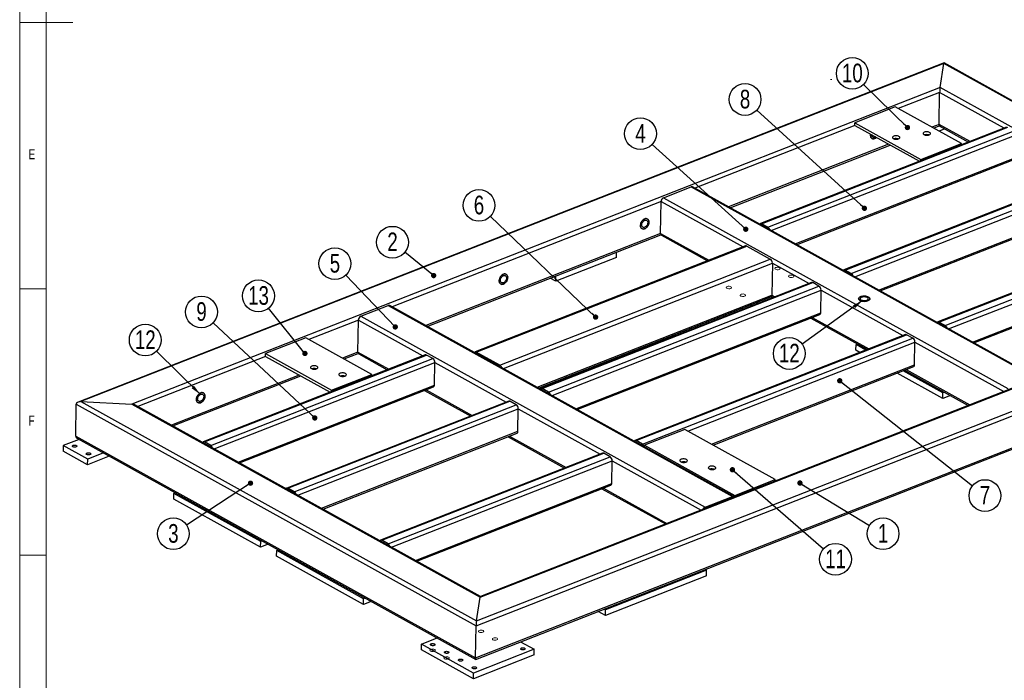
# Model space of a CAD drawing. Header units: millimetres. Extents: x 5 to 3649, y 4 to 418.
# Tile 2 of 105: x 5 to 190, y 87 to 211. Entities that reach past the tile are written whole.
import ezdxf

# ---------------------------------------------------------------- set-up
doc = ezdxf.new("R2010")
doc.units = ezdxf.units.MM
doc.layers.add('NOTES', color=6, linetype='Continuous')
doc.layers.add('TRAIT-FINS', color=9, linetype='Continuous')
doc.layers.add('TRAIT-FORT', color=4, linetype='Continuous', lineweight=25)
doc.styles.add('SLDTEXTSTYLE0', font='TXT', dxfattribs={"width": 0.75})
doc.dimstyles.new('SLDDIMSTYLE6', dxfattribs={"dimtxt": 0.18, "dimasz": 1, "dimexe": 0, "dimexo": 0.0625, "dimgap": 0, "dimtad": 0, "dimtih": 1, "dimtoh": 1, "dimdec": 0, "dimrnd": 1e-09, "dimzin": 0, "dimdsep": 46, "dimtxsty": 'Standard', "dimblk1": 'DOT', "dimblk2": 'DOT', "dimsah": 1, "dimcen": 0.09, "dimadec": 0, "dimazin": 0, "dimtfac": 1, "dimtdec": 0, "dimtofl": 0, "dimtmove": 0, "dimatfit": 3, "dimldrblk": 'DOT', "dimfxl": 1, "dimfrac": 2, "dimtolj": 1, "dimtzin": 0, "dimarcsym": 0})
doc.dimstyles.new('SLDDIMSTYLE7', dxfattribs={"dimtxt": 0.18, "dimasz": 2, "dimexe": 0, "dimexo": 0.0625, "dimgap": 0, "dimtad": 0, "dimtih": 1, "dimtoh": 1, "dimdec": 0, "dimrnd": 1e-09, "dimzin": 0, "dimdsep": 46, "dimtxsty": 'Standard', "dimsah": 1, "dimcen": 0.09, "dimadec": 0, "dimazin": 0, "dimtfac": 2, "dimtdec": 0, "dimtofl": 0, "dimtmove": 0, "dimatfit": 3, "dimfxl": 1, "dimfrac": 2, "dimtolj": 1, "dimtzin": 0, "dimarcsym": 0})

# ---------------------------------------------------------------- blocks, each defined once
blk = doc.blocks.new('SW_NOTE_7')
at = {"layer": 'NOTES', "color": 0}
blk.add_circle((-2.32, 1.88), 2.98, dxfattribs=at)
at = {"layer": 'NOTES', "color": 0, "insert": (-2.31, 3.7), "char_height": 3.5, "attachment_point": 2, "style": 'SLDTEXTSTYLE0'}
blk.add_mtext('2', dxfattribs=at)
blk = doc.blocks.new('_Dot')
at = {"color": 0, "linetype": 'ByBlock', "lineweight": -2}
blk.add_line((-0.5, 0), (-1, 0), dxfattribs=at)
at = {"color": 0, "linetype": 'ByBlock', "const_width": 0.5}
blk.add_lwpolyline([(-0.25, 0, 1), (0.25, 0, 1)], format="xyb", close=True, dxfattribs=at)
blk = doc.blocks.new('SW_NOTE_8')
at = {"layer": 'NOTES', "color": 0}
blk.add_circle((2.55, -1.55), 2.98, dxfattribs=at)
at = {"layer": 'NOTES', "color": 0, "insert": (2.55, 0.26), "char_height": 3.5, "attachment_point": 2, "style": 'SLDTEXTSTYLE0'}
blk.add_mtext('1', dxfattribs=at)
blk = doc.blocks.new('SW_NOTE_10')
at = {"layer": 'NOTES', "color": 0}
blk.add_circle((-2.49, -1.63), 2.98, dxfattribs=at)
at = {"layer": 'NOTES', "color": 0, "insert": (-2.49, 0.18), "char_height": 3.5, "attachment_point": 2, "style": 'SLDTEXTSTYLE0'}
blk.add_mtext('3', dxfattribs=at)
blk = doc.blocks.new('SW_NOTE_11')
at = {"layer": 'NOTES', "color": 0}
blk.add_circle((-2.06, 2.16), 2.98, dxfattribs=at)
at = {"layer": 'NOTES', "color": 0, "insert": (-2.05, 3.98), "char_height": 3.5, "attachment_point": 2, "style": 'SLDTEXTSTYLE0'}
blk.add_mtext('5', dxfattribs=at)
blk = doc.blocks.new('SW_NOTE_12')
at = {"layer": 'NOTES', "color": 0}
blk.add_circle((-2.18, 2.04), 2.98, dxfattribs=at)
at = {"layer": 'NOTES', "color": 0, "insert": (-2.17, 3.86), "char_height": 3.5, "attachment_point": 2, "style": 'SLDTEXTSTYLE0'}
blk.add_mtext('9', dxfattribs=at)
blk = doc.blocks.new('SW_NOTE_13')
at = {"layer": 'NOTES', "color": 0}
blk.add_circle((-2.15, 2.06), 2.98, dxfattribs=at)
at = {"layer": 'NOTES', "color": 0, "insert": (-2.15, 3.88), "char_height": 3.5, "attachment_point": 2, "style": 'SLDTEXTSTYLE0'}
blk.add_mtext('6', dxfattribs=at)
blk = doc.blocks.new('SW_NOTE_14')
at = {"layer": 'NOTES', "color": 0}
blk.add_circle((2.34, -1.85), 2.98, dxfattribs=at)
at = {"layer": 'NOTES', "color": 0, "insert": (2.34, -0.03), "char_height": 3.5, "attachment_point": 2, "style": 'SLDTEXTSTYLE0'}
blk.add_mtext('7', dxfattribs=at)
blk = doc.blocks.new('SW_NOTE_15')
at = {"layer": 'NOTES', "color": 0}
blk.add_circle((-2.2, 2.01), 2.98, dxfattribs=at)
at = {"layer": 'NOTES', "color": 0, "insert": (-2.2, 3.83), "char_height": 3.5, "attachment_point": 2, "style": 'SLDTEXTSTYLE0'}
blk.add_mtext('8', dxfattribs=at)
blk = doc.blocks.new('SW_NOTE_16')
at = {"layer": 'NOTES', "color": 0}
blk.add_circle((-2.12, 2.09), 2.98, dxfattribs=at)
at = {"layer": 'NOTES', "color": 0, "insert": (-2.11, 3.91), "char_height": 3.5, "attachment_point": 2, "style": 'SLDTEXTSTYLE0'}
blk.add_mtext('12', dxfattribs=at)
blk = doc.blocks.new('SW_NOTE_17')
at = {"layer": 'NOTES', "color": 0}
blk.add_circle((-2.42, -1.75), 2.98, dxfattribs=at)
at = {"layer": 'NOTES', "color": 0, "insert": (-2.41, 0.07), "char_height": 3.5, "attachment_point": 2, "style": 'SLDTEXTSTYLE0'}
blk.add_mtext('12', dxfattribs=at)
blk = doc.blocks.new('SW_NOTE_18')
at = {"layer": 'NOTES', "color": 0}
blk.add_circle((-1.87, 2.32), 2.98, dxfattribs=at)
at = {"layer": 'NOTES', "color": 0, "insert": (-1.86, 4.14), "char_height": 3.5, "attachment_point": 2, "style": 'SLDTEXTSTYLE0'}
blk.add_mtext('13', dxfattribs=at)
blk = doc.blocks.new('SW_NOTE_19')
at = {"layer": 'NOTES', "color": 0}
blk.add_circle((-2.13, 2.09), 2.98, dxfattribs=at)
at = {"layer": 'NOTES', "color": 0, "insert": (-2.12, 3.91), "char_height": 3.5, "attachment_point": 2, "style": 'SLDTEXTSTYLE0'}
blk.add_mtext('10', dxfattribs=at)
blk = doc.blocks.new('SW_NOTE_20')
at = {"layer": 'NOTES', "color": 0}
blk.add_circle((2.25, -1.96), 2.98, dxfattribs=at)
at = {"layer": 'NOTES', "color": 0, "insert": (2.26, -0.14), "char_height": 3.5, "attachment_point": 2, "style": 'SLDTEXTSTYLE0'}
blk.add_mtext('11', dxfattribs=at)
blk = doc.blocks.new('SW_NOTE_21')
at = {"layer": 'NOTES', "color": 0}
blk.add_circle((-2.21, 2), 2.98, dxfattribs=at)
at = {"layer": 'NOTES', "color": 0, "insert": (-2.2, 3.82), "char_height": 3.5, "attachment_point": 2, "style": 'SLDTEXTSTYLE0'}
blk.add_mtext('4', dxfattribs=at)

msp = doc.modelspace()

# ---------------------------------------------------------------- linework, layer by layer
at = {"lineweight": 18}
for p, q in [((5, 415), (5, 5)), ((10, 410), (10, 10)), ((5, 210), (15, 210)), ((10, 160), (5, 160)), ((5, 110), (10, 110))]:
    msp.add_line(p, q, dxfattribs=at)
at = {"layer": 'TRAIT-FINS', "lineweight": 18}
msp.add_line((157.420579, 199.27248), (157.197828, 199.27248), dxfattribs=at)
at = {"layer": 'TRAIT-FINS', "lineweight": 18, "flags": 128}
for points in [[(147.532246, 163.613534), (147.652374, 163.684099), (147.70454, 163.771457), (147.680801, 163.862309), (147.584773, 163.942825), (147.431074, 164.000745), (147.243103, 164.027253), (147.049478, 164.018312), (146.879676, 163.975285), (146.759548, 163.90472), (146.707383, 163.817362), (146.731121, 163.726509), (146.82715, 163.645994), (146.980849, 163.588074), (147.168819, 163.561566), (147.362444, 163.570506), (147.532246, 163.613534)], [(150.142526, 162.166533), (150.262654, 162.237097), (150.314819, 162.324456), (150.291081, 162.415308), (150.195052, 162.495823), (150.041353, 162.553744), (149.853383, 162.580252), (149.659758, 162.571311), (149.489956, 162.528283), (149.369828, 162.457719), (149.317662, 162.370361), (149.341401, 162.279508), (149.437429, 162.198993), (149.591129, 162.141072), (149.779099, 162.114564), (149.972724, 162.123505), (150.142526, 162.166533)], [(138.440772, 160.051564), (138.5609, 160.122129), (138.613065, 160.209487), (138.589327, 160.300339), (138.493298, 160.380855), (138.339599, 160.438775), (138.151629, 160.465283), (137.958004, 160.456342), (137.788202, 160.413315), (137.668074, 160.34275), (137.615908, 160.255392), (137.639647, 160.164539), (137.735675, 160.084024), (137.889374, 160.026103), (138.077345, 159.999596), (138.27097, 160.008536), (138.440772, 160.051564)], [(141.051051, 158.604563), (141.171179, 158.675127), (141.223345, 158.762485), (141.199606, 158.853338), (141.103578, 158.933853), (140.949879, 158.991774), (140.761908, 159.018282), (140.568283, 159.009341), (140.398481, 158.966313), (140.278354, 158.895749), (140.226188, 158.80839), (140.249926, 158.717538), (140.345955, 158.637023), (140.499654, 158.579102), (140.687625, 158.552594), (140.88125, 158.561535), (141.051051, 158.604563)], [(91.923033, 95.519601), (92.043161, 95.590166), (92.095327, 95.677524), (92.071588, 95.768377), (91.97556, 95.848892), (91.82186, 95.906813), (91.63389, 95.93332), (91.440265, 95.92438), (91.270463, 95.881352), (91.150335, 95.810787), (91.09817, 95.723429), (91.121908, 95.632577), (91.217937, 95.552061), (91.371636, 95.494141), (91.559606, 95.467633), (91.753231, 95.476574), (91.923033, 95.519601)], [(94.533313, 94.0726), (94.653441, 94.143165), (94.705606, 94.230523), (94.681868, 94.321375), (94.585839, 94.401891), (94.43214, 94.459811), (94.24417, 94.486319), (94.050545, 94.477378), (93.880743, 94.43435), (93.760615, 94.363786), (93.708449, 94.276428), (93.732188, 94.185575), (93.828216, 94.10506), (93.981915, 94.047139), (94.169886, 94.020632), (94.363511, 94.029572), (94.533313, 94.0726)], [(82.831559, 91.957631), (82.951686, 92.028196), (83.003852, 92.115554), (82.980114, 92.206407), (82.884085, 92.286922), (82.730386, 92.344842), (82.542415, 92.37135), (82.34879, 92.36241), (82.178989, 92.319382), (82.058861, 92.248817), (82.006695, 92.161459), (82.030434, 92.070607), (82.126462, 91.990091), (82.280161, 91.932171), (82.468132, 91.905663), (82.661757, 91.914604), (82.831559, 91.957631)], [(85.441838, 90.51063), (85.561966, 90.581194), (85.614132, 90.668553), (85.590393, 90.759405), (85.494365, 90.839921), (85.340666, 90.897841), (85.152695, 90.924349), (84.95907, 90.915408), (84.789268, 90.87238), (84.66914, 90.801816), (84.616975, 90.714458), (84.640713, 90.623605), (84.736742, 90.54309), (84.890441, 90.485169), (85.078411, 90.458662), (85.272036, 90.467602), (85.441838, 90.51063)]]:
    msp.add_lwpolyline(points, dxfattribs=at)
at = {"layer": 'TRAIT-FORT', "lineweight": 25}
for p, q in [((178.477821, 202.400794), (15.975404, 138.733591)), ((178.442966, 202.270011), (16.463195, 138.807577)), ((177.728606, 197.791659), (178.442966, 202.270011)), ((252.705422, 161.102821), (178.442966, 202.270011)), ((253.234202, 160.961253), (178.480805, 202.400595)), ((177.728606, 197.791659), (26.052506, 138.366124)), ((243.116111, 161.544273), (177.728606, 197.791659)), ((177.657982, 196.866255), (169.889019, 193.822435)), ((177.571947, 190.856701), (177.657982, 196.866255)), ((189.767091, 190.153604), (177.657982, 196.866255)), ((169.331722, 194.131371), (161.755493, 191.163062)), ((181.73038, 187.258209), (169.331722, 194.131371)), ((161.747902, 190.632808), (131.71349, 178.865555)), ((161.747902, 190.632808), (161.755493, 191.163062)), ((161.747902, 190.632808), (173.857011, 183.920156)), ((161.755493, 191.163062), (174.154151, 184.2899)), ((177.571947, 190.856701), (176.205049, 190.321161)), ((176.494598, 190.16065), (177.590993, 190.59021)), ((183.365026, 187.645324), (177.571947, 190.856701)), ((177.589548, 190.591011), (183.094523, 187.539343)), ((190.229306, 190.334696), (144.01431, 172.228015)), ((144.240778, 172.199617), (190.455773, 190.306298)), ((145.415404, 171.548466), (191.630399, 189.655147)), ((146.069857, 170.907142), (192.01435, 188.907842)), ((178.647049, 190.004788), (177.550654, 189.575228)), ((168.063932, 187.131534), (138.02952, 175.364281)), ((138.319068, 175.20377), (168.353481, 186.971023)), ((174.154151, 184.2899), (181.73038, 187.258209)), ((181.726732, 187.003453), (181.73038, 187.258209)), ((150.528231, 168.435654), (191.953619, 184.665804)), ((150.81778, 168.275144), (191.780953, 184.324201)), ((174.150504, 184.035145), (174.154151, 184.2899)), ((205.890984, 181.652688), (159.675988, 163.546006)), ((159.902456, 163.517608), (206.117451, 181.624289)), ((161.077082, 162.866457), (207.292077, 180.973139)), ((161.731535, 162.225133), (207.676028, 180.225834)), ((125.844169, 177.093281), (130.996005, 179.11173)), ((130.996005, 179.11173), (195.600426, 143.298445)), ((195.883736, 143.292954), (131.279314, 179.106239)), ((125.382004, 176.384927), (74.891774, 156.603242)), ((125.295968, 170.375373), (125.382004, 176.384927)), ((125.382004, 176.384927), (140.754133, 167.863429)), ((125.844169, 177.093281), (190.448591, 141.279995)), ((166.189909, 159.753646), (207.615297, 175.983796)), ((166.479458, 159.593135), (207.442631, 175.642193)), ((145.411608, 171.283339), (144.236982, 171.934489)), ((145.415404, 171.548466), (144.240778, 172.199617)), ((144.307918, 171.883868), (144.31986, 171.888546)), ((223.510372, 171.885428), (177.295376, 153.778747)), ((125.295968, 170.375373), (81.207804, 153.101968)), ((81.497353, 152.941457), (125.358195, 170.125799)), ((125.295968, 170.375373), (134.352068, 165.355149)), ((125.459641, 170.028708), (134.081565, 165.249168)), ((177.521844, 153.750348), (223.736839, 171.85703)), ((178.696469, 153.099198), (224.911465, 171.205879)), ((179.350923, 152.457874), (225.295415, 170.458574)), ((141.216348, 168.044522), (90.455615, 148.156855)), ((90.682083, 148.128457), (141.442815, 168.016123)), ((116.991869, 165.84876), (117.006254, 166.853573)), ((141.442815, 168.016123), (145.880291, 165.556221)), ((95.119558, 145.668555), (145.880291, 165.556221)), ((95.774011, 145.02723), (146.264241, 164.808916)), ((116.991869, 165.84876), (105.627526, 161.396298)), ((146.264241, 164.808916), (146.178206, 158.799362)), ((146.264241, 164.808916), (153.152791, 160.990267)), ((183.809297, 149.986386), (225.234684, 166.216536)), ((184.098846, 149.825876), (225.062019, 165.874933)), ((161.073286, 162.60133), (159.89866, 163.252481)), ((161.077082, 162.866457), (159.902456, 163.517608)), ((159.969596, 163.201859), (159.981538, 163.206538)), ((90.725651, 97.640387), (252.705422, 161.102821)), ((91.440011, 102.118739), (243.116111, 161.544273)), ((242.628321, 161.470287), (91.474867, 102.249521)), ((153.615005, 161.17136), (102.854273, 141.283693)), ((103.08074, 141.255295), (153.841473, 161.142961)), ((105.627526, 161.396298), (104.57147, 161.98172)), ((105.627526, 161.396298), (105.641911, 162.40111)), ((155.016099, 160.491811), (153.841473, 161.142961)), ((90.655028, 96.714983), (253.543947, 160.533614)), ((104.255366, 140.604144), (155.016099, 160.491811)), ((104.909819, 139.96282), (155.400049, 159.744506)), ((155.339318, 155.502467), (155.400049, 159.744506)), ((155.400049, 159.744506), (170.772178, 151.223008)), ((102.090041, 141.525957), (146.178206, 158.799362)), ((102.37959, 141.365446), (146.00554, 158.457759)), ((143.534157, 157.22176), (143.251186, 157.378624)), ((146.12676, 158.571947), (146.480222, 158.376006)), ((146.178206, 158.799362), (146.750725, 158.481987)), ((69.022453, 154.830967), (74.174289, 156.849417)), ((74.174289, 156.849417), (138.778711, 121.036132)), ((139.06202, 121.030641), (74.457599, 156.843926)), ((109.368193, 137.491333), (155.339318, 155.502467)), ((142.404381, 156.779123), (142.12141, 156.935987)), ((68.560288, 154.122614), (59.276079, 150.485132)), ((68.474253, 148.11306), (68.560288, 154.122614)), ((68.560288, 154.122614), (80.669397, 147.409963)), ((69.022453, 154.830967), (133.626875, 119.017682)), ((90.568993, 90.705429), (253.457911, 154.52406)), ((90.589577, 90.43954), (253.091994, 154.106743)), ((109.657742, 137.330822), (155.166652, 155.160865)), ((153.475404, 154.498246), (164.09961, 148.608747)), ((153.745907, 154.604227), (164.370113, 148.714728)), ((178.692674, 152.83407), (177.518048, 153.485221)), ((178.696469, 153.099198), (177.521844, 153.750348)), ((177.588984, 153.4346), (177.600925, 153.439278)), ((58.718782, 150.794068), (51.142553, 147.82576)), ((71.11744, 143.920906), (58.718782, 150.794068)), ((127.836141, 151.085801), (108.895569, 143.66503)), ((171.234393, 151.4041), (120.47366, 131.516434)), ((120.700128, 131.488035), (171.460861, 151.375702)), ((121.874754, 130.836885), (172.635486, 150.724551)), ((127.568393, 151.234226), (127.836141, 151.085801)), ((127.835933, 151.071317), (127.836141, 151.085801)), ((130.399821, 133.279207), (173.019437, 149.977246)), ((172.635486, 150.724551), (171.460861, 151.375702)), ((172.958706, 145.735208), (173.019437, 149.977246)), ((173.019437, 149.977246), (189.696877, 140.732153)), ((68.474253, 148.11306), (65.592109, 146.983858)), ((65.881658, 146.823348), (68.536479, 147.863486)), ((68.474253, 148.11306), (74.267331, 144.901683)), ((95.115762, 145.403427), (90.678287, 147.86333)), ((95.119558, 145.668555), (90.682083, 148.128457)), ((161.947624, 148.454239), (161.962806, 149.514748)), ((162.675449, 148.050771), (161.947624, 148.454239)), ((161.962806, 149.514748), (162.257192, 149.630086)), ((163.805225, 148.493409), (161.962806, 149.514748)), ((51.134962, 147.295505), (27.161533, 137.902899)), ((81.131612, 147.591055), (39.462354, 131.265359)), ((39.688821, 131.236961), (81.358079, 147.562657)), ((40.863447, 130.58581), (82.532705, 146.911506)), ((41.5179, 129.944486), (82.916656, 146.164201)), ((51.134962, 147.295505), (51.142553, 147.82576)), ((51.134962, 147.295505), (63.244071, 140.582854)), ((51.142553, 147.82576), (63.541211, 140.952598)), ((68.637925, 147.766395), (73.996829, 144.795702)), ((82.532705, 146.911506), (81.358079, 147.562657)), ((82.855925, 141.922163), (82.916656, 146.164201)), ((82.916656, 146.164201), (96.331075, 138.727954)), ((90.749223, 147.812708), (90.761164, 147.817387)), ((60.516422, 144.995243), (60.25859, 144.894226)), ((134.858195, 130.80772), (172.958706, 145.735208)), ((135.147744, 130.647209), (172.78604, 145.393605)), ((178.261872, 139.41048), (169.67063, 144.173011)), ((178.277054, 140.47099), (170.800406, 144.615649)), ((171.094792, 144.730987), (183.024309, 138.117892)), ((171.365295, 144.836968), (183.294811, 138.223873)), ((57.450992, 143.794231), (33.477563, 134.401625)), ((33.767112, 134.241114), (57.740541, 143.63372)), ((63.541211, 140.952598), (71.11744, 143.920906)), ((71.113793, 143.66615), (71.11744, 143.920906)), ((107.781015, 143.213953), (107.498045, 143.370817)), ((108.895569, 143.66503), (108.627821, 143.813455)), ((108.895362, 143.650546), (108.895569, 143.66503)), ((45.976274, 127.472998), (82.855925, 141.922163)), ((46.265823, 127.312488), (82.683259, 141.58056)), ((63.537564, 140.697842), (63.541211, 140.952598)), ((80.99201, 140.917942), (89.658507, 136.113693)), ((81.262513, 141.023923), (89.929009, 136.219674)), ((104.25157, 140.339017), (103.076944, 140.990168)), ((104.255366, 140.604144), (103.08074, 141.255295)), ((103.14788, 140.939546), (103.159822, 140.944225)), ((178.261872, 139.41048), (178.277054, 140.47099)), ((178.57144, 140.586327), (178.277054, 140.47099)), ((16.463195, 138.807577), (90.725651, 97.640387)), ((16.463195, 138.807577), (26.052506, 138.366124)), ((96.79329, 138.909047), (55.124032, 122.58335)), ((55.350499, 122.554952), (97.019757, 138.880648)), ((98.194383, 138.229498), (97.019757, 138.880648)), ((179.686033, 139.968456), (178.261872, 139.41048)), ((15.523452, 132.30672), (15.609488, 138.316274)), ((15.609488, 138.316274), (90.655028, 96.714983)), ((26.052506, 138.366124), (91.440011, 102.118739)), ((91.476406, 102.250124), (26.581286, 138.224557)), ((56.525125, 121.903801), (98.194383, 138.229498)), ((57.179578, 121.262477), (98.578334, 137.482193)), ((98.517603, 133.240154), (98.578334, 137.482193)), ((98.578334, 137.482193), (113.950463, 128.960695)), ((61.637952, 118.79099), (98.517603, 133.240154)), ((129.842524, 133.588143), (122.266296, 130.619835)), ((146.809513, 124.182539), (129.842524, 133.588143)), ((16.136531, 131.710928), (13.190466, 130.556682)), ((15.523452, 132.30672), (90.568993, 90.705429)), ((15.833196, 131.879081), (90.586594, 90.439739)), ((40.863447, 130.58581), (39.688821, 131.236961)), ((61.927501, 118.630479), (98.344937, 132.898552)), ((96.653688, 132.235933), (107.277894, 126.346434)), ((96.924191, 132.341914), (107.548397, 126.452415)), ((121.870958, 130.571757), (120.696332, 131.222908)), ((121.874754, 130.836885), (120.700128, 131.488035)), ((13.190466, 130.556682), (13.175283, 129.496172)), ((17.743272, 126.96392), (13.175283, 129.496172)), ((17.758455, 128.02443), (13.190466, 130.556682)), ((40.859651, 130.320682), (39.685025, 130.971833)), ((39.755961, 130.921212), (39.767903, 130.92589)), ((120.767268, 131.172287), (120.77921, 131.176965)), ((122.26234, 130.343498), (122.266296, 130.619835)), ((122.266296, 130.619835), (139.233284, 121.214231)), ((21.819114, 128.560804), (17.743272, 126.96392)), ((17.743272, 126.96392), (17.758455, 128.02443)), ((20.704521, 129.178675), (17.758455, 128.02443)), ((114.412677, 129.141787), (72.743419, 112.816091)), ((72.969887, 112.787692), (114.639145, 129.113389)), ((74.144513, 112.136542), (115.813771, 128.462238)), ((74.798966, 111.495218), (116.197721, 127.714933)), ((115.813771, 128.462238), (114.639145, 129.113389)), ((116.13699, 123.472895), (116.197721, 127.714933)), ((116.197721, 127.714933), (132.875161, 118.46984)), ((139.233284, 121.214231), (146.809513, 124.182539)), ((146.805866, 123.927783), (146.809513, 124.182539)), ((56.521329, 121.638674), (55.346703, 122.289825)), ((56.525125, 121.903801), (55.350499, 122.554952)), ((55.417639, 122.239203), (55.429581, 122.243882)), ((79.25734, 109.02373), (116.13699, 123.472895)), ((79.546889, 108.86322), (115.964324, 123.131292)), ((114.273076, 122.468674), (126.202593, 115.855579)), ((114.543579, 122.574655), (126.473096, 115.961559)), ((33.90315, 120.514596), (33.918332, 121.575105)), ((50.217398, 111.470837), (33.90315, 120.514596)), ((33.918332, 121.575105), (34.212718, 121.690443)), ((50.23258, 112.531346), (33.918332, 121.575105)), ((133.626875, 119.017682), (138.778711, 121.036132)), ((139.229637, 120.959475), (139.233284, 121.214231)), ((74.144513, 112.136542), (72.969887, 112.787692)), ((50.217398, 111.470837), (50.23258, 112.531346)), ((51.641559, 112.028812), (50.217398, 111.470837)), ((50.526966, 112.646684), (50.23258, 112.531346)), ((53.234402, 110.867295), (53.528787, 110.982633)), ((74.140717, 111.871414), (72.966091, 112.522565)), ((73.037027, 112.471944), (73.048968, 112.476622)), ((53.219219, 109.806785), (53.234402, 110.867295)), ((69.533467, 100.763026), (53.219219, 109.806785)), ((69.54865, 101.823536), (53.234402, 110.867295)), ((133.629682, 107.302324), (133.89743, 107.153898)), ((133.882247, 106.093389), (114.941675, 98.672618)), ((133.89743, 107.153898), (114.956858, 99.733127)), ((133.882247, 106.093389), (133.89743, 107.153898)), ((69.533467, 100.763026), (69.54865, 101.823536)), ((69.843035, 101.938874), (69.54865, 101.823536)), ((90.725651, 97.640387), (91.440011, 102.118739)), ((70.957629, 101.321002), (69.533467, 100.763026)), ((114.956858, 99.733127), (114.68911, 99.881553)), ((114.941675, 98.672618), (113.559334, 99.438915)), ((114.941675, 98.672618), (114.956858, 99.733127)), ((90.568993, 90.705429), (90.655028, 96.714983)), ((80.405167, 93.296395), (83.351233, 94.450641)), ((80.389984, 92.235886), (80.405167, 93.296395)), ((90.193716, 87.87014), (80.405167, 93.296395)), ((99.006316, 93.737154), (101.558059, 92.322603)), ((90.178533, 86.809631), (80.389984, 92.235886)), ((101.542876, 91.262093), (90.178533, 86.809631)), ((101.558059, 92.322603), (90.193716, 87.87014)), ((101.542876, 91.262093), (101.558059, 92.322603)), ((90.178533, 86.809631), (90.193716, 87.87014))]:
    msp.add_line(p, q, dxfattribs=at)
at = {"layer": 'TRAIT-FORT', "lineweight": 25, "flags": 128}
for points in [[(164.715414, 188.987776), (164.702114, 188.887462), (164.699662, 188.716222), (164.724227, 188.558466), (164.774971, 188.419566), (164.850167, 188.304253), (164.947253, 188.216452), (165.062925, 188.159155), (165.193242, 188.134312), (165.333766, 188.142769), (165.479714, 188.184239)], [(165.479714, 188.184239), (165.333766, 188.142769), (165.193242, 188.134312), (165.062925, 188.159155), (164.947253, 188.216452), (164.850167, 188.304253), (164.774971, 188.419566), (164.724227, 188.558466), (164.699662, 188.716222), (164.702114, 188.887462), (164.715414, 188.987776)], [(165.59019, 188.502846), (165.483509, 188.449366), (165.361581, 188.417005), (165.245798, 188.41715), (165.141574, 188.449794), (165.053782, 188.51341), (164.986527, 188.605025), (164.942954, 188.720354), (164.925101, 188.854004), (164.924732, 188.87174)], [(168.966663, 188.182472), (169.081607, 188.131333), (169.217381, 188.093178), (169.367175, 188.06992), (169.52348, 188.062724), (169.678457, 188.071952), (169.824334, 188.097141), (169.953798, 188.137028), (170.060356, 188.189613), (170.138665, 188.252258), (170.184798, 188.321824), (170.196442, 188.39482), (170.173013, 188.467588), (170.115686, 188.536477), (170.027335, 188.598035), (169.912391, 188.649173), (169.776618, 188.687328), (169.626823, 188.710587), (169.470519, 188.717783), (169.315542, 188.708554), (169.169664, 188.683365), (169.0402, 188.643479), (168.933642, 188.590894), (168.855333, 188.528248), (168.8092, 188.458683), (168.797556, 188.385687), (168.820985, 188.312919), (168.878312, 188.244029), (168.966663, 188.182472)], [(174.711945, 188.92666), (174.826889, 188.875521), (174.962663, 188.837366), (175.112458, 188.814108), (175.268762, 188.806912), (175.423739, 188.81614), (175.569617, 188.841329), (175.69908, 188.881216), (175.805638, 188.933801), (175.883947, 188.996446), (175.93008, 189.066012), (175.941724, 189.139008), (175.918295, 189.211776), (175.860968, 189.280666), (175.772617, 189.342223), (175.657673, 189.393361), (175.5219, 189.431516), (175.372105, 189.454775), (175.215801, 189.461971), (175.060824, 189.452743), (174.914946, 189.427554), (174.785482, 189.387667), (174.678925, 189.335082), (174.600616, 189.272436), (174.554483, 189.202871), (174.542839, 189.129875), (174.566268, 189.057107), (174.623595, 188.988217), (174.711945, 188.92666)], [(122.29521, 171.264881), (122.441609, 171.337951), (122.583476, 171.440132), (122.715979, 171.567946), (122.834605, 171.717039), (122.935315, 171.882334), (123.014679, 172.058203), (123.069995, 172.238657), (123.099379, 172.41755), (123.101831, 172.58879), (123.077266, 172.746546), (123.026522, 172.885446), (122.951327, 173.000759), (122.85424, 173.088559), (122.738569, 173.145857), (122.608252, 173.1707), (122.467727, 173.162242), (122.32178, 173.120773), (122.17538, 173.047703), (122.033513, 172.945522), (121.901011, 172.817708), (121.782385, 172.668615), (121.681675, 172.503319), (121.60231, 172.32745), (121.546994, 172.146997), (121.51761, 171.968104), (121.515158, 171.796864), (121.539723, 171.639108), (121.590467, 171.500208), (121.665663, 171.384895), (121.762749, 171.297094), (121.878421, 171.239797), (122.008738, 171.214954), (122.149263, 171.223411), (122.29521, 171.264881)], [(122.29521, 171.264881), (122.149263, 171.223411), (122.008738, 171.214954), (121.878421, 171.239797), (121.762749, 171.297094), (121.665663, 171.384895), (121.590467, 171.500208), (121.539723, 171.639108), (121.515158, 171.796864), (121.51761, 171.968104), (121.546994, 172.146997), (121.60231, 172.32745), (121.681675, 172.503319), (121.782385, 172.668615), (121.901011, 172.817708), (122.033513, 172.945522), (122.17538, 173.047703), (122.32178, 173.120773), (122.467727, 173.162242), (122.608252, 173.1707), (122.738569, 173.145857), (122.85424, 173.088559), (122.951327, 173.000759), (123.026522, 172.885446), (123.077266, 172.746546), (123.101831, 172.58879), (123.099379, 172.41755), (123.069995, 172.238657), (123.014679, 172.058203), (122.935315, 171.882334), (122.834605, 171.717039), (122.715979, 171.567946), (122.583476, 171.440132), (122.441609, 171.337951), (122.29521, 171.264881)], [(122.299005, 171.530008), (122.177077, 171.497647), (122.061294, 171.497792), (121.95707, 171.530436), (121.869278, 171.594052), (121.802023, 171.685667), (121.75845, 171.800996), (121.740597, 171.934646), (121.749298, 172.080369), (121.784146, 172.23135), (121.843513, 172.380529), (121.924621, 172.520932), (122.023679, 172.645993), (122.136055, 172.749865), (122.256493, 172.82769), (122.379363, 172.87583), (122.49892, 172.892033), (122.609572, 172.875542), (122.706146, 172.827128), (122.784127, 172.749055), (122.839868, 172.644973), (122.870762, 172.519749), (122.875365, 172.379239), (122.853462, 172.230013), (122.806077, 172.079047), (122.735425, 171.933402), (122.644811, 171.799887), (122.538471, 171.684746), (122.421377, 171.593362), (122.299005, 171.530008)], [(144.236982, 171.934489), (144.198716, 171.950567), (144.180499, 171.954502)], [(145.46777, 171.240907), (145.449728, 171.257072), (145.411608, 171.283339)], [(95.778409, 160.875802), (95.924809, 160.948871), (96.066675, 161.051053), (96.199178, 161.178866), (96.317804, 161.327959), (96.418514, 161.493255), (96.497878, 161.669124), (96.553195, 161.849577), (96.582579, 162.02847), (96.58503, 162.19971), (96.560466, 162.357466), (96.509722, 162.496366), (96.434526, 162.61168), (96.337439, 162.69948), (96.221768, 162.756777), (96.091451, 162.78162), (95.950926, 162.773163), (95.804979, 162.731693), (95.658579, 162.658624), (95.516713, 162.556442), (95.38421, 162.428629), (95.265584, 162.279535), (95.164874, 162.11424), (95.08551, 161.938371), (95.030193, 161.757917), (95.000809, 161.579025), (94.998358, 161.407785), (95.022922, 161.250029), (95.073666, 161.111129), (95.148862, 160.995815), (95.245949, 160.908015), (95.36162, 160.850718), (95.491937, 160.825875), (95.632462, 160.834332), (95.778409, 160.875802)], [(95.778409, 160.875802), (95.632462, 160.834332), (95.491937, 160.825875), (95.36162, 160.850718), (95.245949, 160.908015), (95.148862, 160.995815), (95.073666, 161.111129), (95.022922, 161.250029), (94.998358, 161.407785), (95.000809, 161.579025), (95.030193, 161.757917), (95.08551, 161.938371), (95.164874, 162.11424), (95.265584, 162.279535), (95.38421, 162.428629), (95.516713, 162.556442), (95.658579, 162.658624), (95.804979, 162.731693), (95.950926, 162.773163), (96.091451, 162.78162), (96.221768, 162.756777), (96.337439, 162.69948), (96.434526, 162.61168), (96.509722, 162.496366), (96.560466, 162.357466), (96.58503, 162.19971), (96.582579, 162.02847), (96.553195, 161.849577), (96.497878, 161.669124), (96.418514, 161.493255), (96.317804, 161.327959), (96.199178, 161.178866), (96.066675, 161.051053), (95.924809, 160.948871), (95.778409, 160.875802)], [(159.89866, 163.252481), (159.860394, 163.268559), (159.842177, 163.272494)], [(95.782205, 161.140929), (95.660277, 161.108568), (95.544494, 161.108713), (95.440269, 161.141356), (95.352477, 161.204973), (95.285222, 161.296587), (95.24165, 161.411916), (95.223796, 161.545567), (95.232497, 161.691289), (95.267346, 161.84227), (95.326712, 161.99145), (95.407821, 162.131853), (95.506878, 162.256914), (95.619254, 162.360786), (95.739693, 162.438611), (95.862563, 162.48675), (95.982119, 162.502953), (96.092771, 162.486462), (96.189346, 162.438048), (96.267326, 162.359975), (96.323067, 162.255894), (96.353961, 162.13067), (96.358564, 161.99016), (96.336661, 161.840933), (96.289276, 161.689968), (96.218624, 161.544323), (96.12801, 161.410808), (96.02167, 161.295667), (95.904577, 161.204283), (95.782205, 161.140929)], [(161.129448, 162.558898), (161.111406, 162.575063), (161.073286, 162.60133)], [(164.298719, 158.438339), (164.411079, 158.363238), (164.492522, 158.28008), (164.540277, 158.191697), (164.552715, 158.101101), (164.529413, 158.011375), (164.471166, 157.925575), (164.379956, 157.846622), (164.25889, 157.777207), (164.11209, 157.719692), (163.944556, 157.676036), (163.761993, 157.647726), (163.570617, 157.635725), (163.376945, 157.640443), (163.187574, 157.661719), (163.008952, 157.698828), (162.847161, 157.750507), (162.707711, 157.814995), (162.595351, 157.890097), (162.513907, 157.973255), (162.466153, 158.061637), (162.453715, 158.152234), (162.477016, 158.24196), (162.535264, 158.32776), (162.626473, 158.406712), (162.74754, 158.476127), (162.894339, 158.533642), (163.061873, 158.577298), (163.244437, 158.605608), (163.435813, 158.617609), (163.629484, 158.612891), (163.818856, 158.591615), (163.997478, 158.554506), (164.159269, 158.502828), (164.298719, 158.438339)], [(164.298719, 158.438339), (164.159269, 158.502828), (163.997478, 158.554506), (163.818856, 158.591615), (163.629484, 158.612891), (163.435813, 158.617609), (163.244437, 158.605608), (163.061873, 158.577298), (162.894339, 158.533642), (162.74754, 158.476127), (162.626473, 158.406712), (162.535264, 158.32776), (162.477016, 158.24196), (162.453715, 158.152234), (162.466153, 158.061637), (162.513907, 157.973255), (162.595351, 157.890097), (162.707711, 157.814995), (162.847161, 157.750507), (163.008952, 157.698828), (163.187574, 157.661719), (163.376945, 157.640443), (163.570617, 157.635725), (163.761993, 157.647726), (163.944556, 157.676036), (164.11209, 157.719692), (164.25889, 157.777207), (164.379956, 157.846622), (164.471166, 157.925575), (164.529413, 158.011375), (164.552715, 158.101101), (164.540277, 158.191697), (164.492522, 158.28008), (164.411079, 158.363238), (164.298719, 158.438339)], [(164.071432, 158.34929), (163.952935, 158.40241), (163.81341, 158.442636), (163.65938, 158.468087), (163.498048, 158.477575), (163.336958, 158.470654), (163.183641, 158.447649), (163.045268, 158.409635), (162.928308, 158.358389), (162.838229, 158.296309), (162.779245, 158.226296), (162.754113, 158.151625), (162.764008, 158.075787), (162.808467, 158.002328), (162.885412, 157.934683), (162.991245, 157.876015), (163.121017, 157.829067), (163.26866, 157.796035), (163.427271, 157.778462), (163.589432, 157.777171), (163.747563, 157.792223), (163.894268, 157.822912), (164.022687, 157.867805), (164.126817, 157.924802), (164.201788, 157.991238), (164.244094, 158.064006), (164.251757, 158.139704), (164.22442, 158.214793), (164.16336, 158.285761), (164.071432, 158.34929)], [(177.518048, 153.485221), (177.479782, 153.501299), (177.461565, 153.505234)], [(178.748836, 152.791639), (178.730794, 152.807804), (178.692674, 152.83407)], [(90.678287, 147.86333), (90.640021, 147.879407), (90.621804, 147.883343)], [(59.749675, 145.013519), (59.864619, 144.962381), (60.000392, 144.924226), (60.150187, 144.900967), (60.306492, 144.893772), (60.461469, 144.903), (60.607346, 144.928189), (60.73681, 144.968076), (60.843368, 145.02066), (60.921677, 145.083306), (60.96781, 145.152871), (60.979454, 145.225868), (60.956025, 145.298635), (60.898698, 145.367525), (60.810347, 145.429082), (60.695403, 145.480221), (60.55963, 145.518376), (60.409835, 145.541634), (60.25353, 145.54883), (60.098554, 145.539602), (59.952676, 145.514413), (59.823212, 145.474526), (59.716654, 145.421941), (59.638345, 145.359296), (59.592212, 145.289731), (59.580568, 145.216734), (59.603997, 145.143966), (59.661324, 145.075077), (59.749675, 145.013519)], [(65.082852, 143.668233), (65.197796, 143.617095), (65.333569, 143.57894), (65.483364, 143.555682), (65.639669, 143.548486), (65.794645, 143.557714), (65.940523, 143.582903), (66.069987, 143.62279), (66.176545, 143.675374), (66.254854, 143.73802), (66.300987, 143.807585), (66.312631, 143.880582), (66.289202, 143.953349), (66.231875, 144.022239), (66.143524, 144.083797), (66.02858, 144.134935), (65.892807, 144.17309), (65.743012, 144.196349), (65.586707, 144.203544), (65.43173, 144.194316), (65.285853, 144.169127), (65.156389, 144.12924), (65.049831, 144.076656), (64.971522, 144.01401), (64.925389, 143.944445), (64.913745, 143.871448), (64.937174, 143.798681), (64.994501, 143.729791), (65.082852, 143.668233)], [(95.171925, 145.360996), (95.153882, 145.377161), (95.115762, 145.403427)], [(38.956693, 138.613488), (39.103093, 138.686558), (39.24496, 138.78874), (39.377462, 138.916553), (39.496088, 139.065646), (39.596798, 139.230942), (39.676163, 139.406811), (39.731479, 139.587264), (39.760863, 139.766157), (39.763315, 139.937397), (39.73875, 140.095153), (39.688006, 140.234053), (39.61281, 140.349367), (39.515724, 140.437167), (39.400052, 140.494464), (39.269735, 140.519307), (39.12921, 140.51085), (38.983263, 140.46938), (38.836864, 140.396311), (38.694997, 140.294129), (38.562494, 140.166315), (38.443868, 140.017222), (38.343158, 139.851927), (38.263794, 139.676058), (38.208478, 139.495604), (38.179094, 139.316712), (38.176642, 139.145471), (38.201207, 138.987715), (38.251951, 138.848816), (38.327146, 138.733502), (38.424233, 138.645702), (38.539904, 138.588405), (38.670221, 138.563562), (38.810746, 138.572019), (38.956693, 138.613488)], [(38.956693, 138.613488), (38.810746, 138.572019), (38.670221, 138.563562), (38.539904, 138.588405), (38.424233, 138.645702), (38.327146, 138.733502), (38.251951, 138.848816), (38.201207, 138.987715), (38.176642, 139.145471), (38.179094, 139.316712), (38.208478, 139.495604), (38.263794, 139.676058), (38.343158, 139.851927), (38.443868, 140.017222), (38.562494, 140.166315), (38.694997, 140.294129), (38.836864, 140.396311), (38.983263, 140.46938), (39.12921, 140.51085), (39.269735, 140.519307), (39.400052, 140.494464), (39.515724, 140.437167), (39.61281, 140.349367), (39.688006, 140.234053), (39.73875, 140.095153), (39.763315, 139.937397), (39.760863, 139.766157), (39.731479, 139.587264), (39.676163, 139.406811), (39.596798, 139.230942), (39.496088, 139.065646), (39.377462, 138.916553), (39.24496, 138.78874), (39.103093, 138.686558), (38.956693, 138.613488)], [(103.076944, 140.990168), (103.038678, 141.006245), (103.020461, 141.010181)], [(38.960489, 138.878616), (38.838561, 138.846255), (38.722778, 138.8464), (38.618554, 138.879043), (38.530762, 138.94266), (38.463507, 139.034274), (38.419934, 139.149603), (38.402081, 139.283253), (38.410782, 139.428976), (38.44563, 139.579957), (38.504996, 139.729137), (38.586105, 139.86954), (38.685163, 139.994601), (38.797538, 140.098472), (38.917977, 140.176298), (39.040847, 140.224437), (39.160403, 140.24064), (39.271056, 140.224149), (39.36763, 140.175735), (39.445611, 140.097662), (39.501351, 139.99358), (39.532245, 139.868357), (39.536848, 139.727847), (39.514945, 139.57862), (39.46756, 139.427655), (39.396909, 139.28201), (39.306294, 139.148495), (39.199954, 139.033354), (39.082861, 138.94197), (38.960489, 138.878616)], [(104.307733, 140.296585), (104.28969, 140.31275), (104.25157, 140.339017)], [(120.696332, 131.222908), (120.658066, 131.238986), (120.639849, 131.242921)], [(15.627745, 130.585456), (15.695188, 130.534534), (15.728028, 130.476928), (15.723347, 130.417756), (15.681561, 130.362276), (15.606384, 130.315416), (15.504494, 130.281342), (15.384945, 130.26308), (15.25836, 130.262254), (15.135986, 130.278936), (15.028697, 130.311644), (14.946026, 130.357473), (14.895318, 130.41235), (14.881079, 130.471398), (14.904575, 130.529372), (14.963717, 130.58112), (15.05325, 130.622044), (15.16522, 130.648508), (15.289677, 130.65816), (15.415563, 130.650142), (15.531691, 130.625168), (15.627745, 130.585456)], [(39.685025, 130.971833), (39.646759, 130.987911), (39.628542, 130.991846)], [(40.915813, 130.278251), (40.897771, 130.294416), (40.859651, 130.320682)], [(121.92712, 130.529326), (121.909078, 130.545491), (121.870958, 130.571757)], [(18.238024, 129.138454), (18.305467, 129.087533), (18.338307, 129.029927), (18.333627, 128.970755), (18.291841, 128.915274), (18.216664, 128.868415), (18.114774, 128.83434), (17.995225, 128.816079), (17.86864, 128.815252), (17.746266, 128.831934), (17.638977, 128.864643), (17.556305, 128.910472), (17.505598, 128.965348), (17.491359, 129.024397), (17.514854, 129.082371), (17.573996, 129.134119), (17.66353, 129.175043), (17.7755, 129.201506), (17.899957, 129.211158), (18.025842, 129.203141), (18.141971, 129.178167), (18.238024, 129.138454)], [(129.080975, 127.524804), (129.195919, 127.473666), (129.331692, 127.43551), (129.481487, 127.412252), (129.637791, 127.405056), (129.792768, 127.414284), (129.938646, 127.439473), (130.06811, 127.47936), (130.174668, 127.531945), (130.252976, 127.594591), (130.29911, 127.664156), (130.310754, 127.737152), (130.287325, 127.80992), (130.229997, 127.87881), (130.141647, 127.940367), (130.026703, 127.991506), (129.890929, 128.029661), (129.741135, 128.052919), (129.58483, 128.060115), (129.429853, 128.050887), (129.283976, 128.025698), (129.154512, 127.985811), (129.047954, 127.933226), (128.969645, 127.870581), (128.923512, 127.801015), (128.911868, 127.728019), (128.935297, 127.655251), (128.992624, 127.586361), (129.080975, 127.524804)], [(134.414152, 126.179518), (134.529096, 126.12838), (134.664869, 126.090225), (134.814664, 126.066966), (134.970968, 126.059771), (135.125945, 126.068999), (135.271823, 126.094188), (135.401287, 126.134074), (135.507844, 126.186659), (135.586153, 126.249305), (135.632286, 126.31887), (135.64393, 126.391867), (135.620501, 126.464634), (135.563174, 126.533524), (135.474824, 126.595081), (135.35988, 126.64622), (135.224106, 126.684375), (135.074312, 126.707633), (134.918007, 126.714829), (134.76303, 126.705601), (134.617152, 126.680412), (134.487689, 126.640525), (134.381131, 126.58794), (134.302822, 126.525295), (134.256689, 126.45573), (134.245045, 126.382733), (134.268474, 126.309965), (134.325801, 126.241076), (134.414152, 126.179518)], [(55.346703, 122.289825), (55.308437, 122.305902), (55.29022, 122.309838)], [(56.577491, 121.596242), (56.559449, 121.612407), (56.521329, 121.638674)], [(72.966091, 112.522565), (72.927825, 112.538643), (72.909608, 112.542578)], [(74.196879, 111.828983), (74.178837, 111.845148), (74.140717, 111.871414)], [(82.842446, 93.325169), (82.909889, 93.274248), (82.942729, 93.216642), (82.938048, 93.157469), (82.896263, 93.101989), (82.821085, 93.05513), (82.719196, 93.021055), (82.599647, 93.002793), (82.473062, 93.001967), (82.350688, 93.018649), (82.243399, 93.051358), (82.160727, 93.097186), (82.110019, 93.152063), (82.095781, 93.211112), (82.119276, 93.269086), (82.178418, 93.320834), (82.267952, 93.361758), (82.379922, 93.388221), (82.504379, 93.397873), (82.630264, 93.389856), (82.746393, 93.364881), (82.842446, 93.325169)], [(99.76476, 92.546135), (99.832203, 92.495214), (99.865043, 92.437608), (99.860362, 92.378435), (99.818576, 92.322955), (99.743399, 92.276095), (99.641509, 92.242021), (99.52196, 92.223759), (99.395375, 92.222933), (99.273001, 92.239615), (99.165712, 92.272324), (99.083041, 92.318152), (99.032333, 92.373029), (99.018094, 92.432078), (99.04159, 92.490052), (99.100732, 92.541799), (99.190265, 92.582723), (99.302235, 92.609187), (99.426692, 92.618839), (99.552578, 92.610822), (99.668706, 92.585847), (99.76476, 92.546135)], [(85.452726, 91.878168), (85.520169, 91.827246), (85.553009, 91.76964), (85.548328, 91.710468), (85.506543, 91.654987), (85.431365, 91.608128), (85.329475, 91.574054), (85.209927, 91.555792), (85.083341, 91.554966), (84.960968, 91.571648), (84.853678, 91.604356), (84.771007, 91.650185), (84.720299, 91.705062), (84.70606, 91.76411), (84.729556, 91.822084), (84.788698, 91.873832), (84.878232, 91.914756), (84.990201, 91.94122), (85.114658, 91.950872), (85.240544, 91.942854), (85.356673, 91.91788), (85.452726, 91.878168)], [(88.063005, 90.431166), (88.130448, 90.380245), (88.163288, 90.322639), (88.158608, 90.263467), (88.116822, 90.207986), (88.041645, 90.161127), (87.939755, 90.127052), (87.820206, 90.108791), (87.693621, 90.107964), (87.571247, 90.124646), (87.463958, 90.157355), (87.381287, 90.203184), (87.330579, 90.25806), (87.31634, 90.317109), (87.339835, 90.375083), (87.398978, 90.426831), (87.488511, 90.467755), (87.600481, 90.494218), (87.724938, 90.50387), (87.850824, 90.495853), (87.966952, 90.470879), (88.063005, 90.431166)], [(90.673285, 88.984165), (90.740728, 88.933244), (90.773568, 88.875637), (90.768888, 88.816465), (90.727102, 88.760985), (90.651924, 88.714125), (90.550035, 88.680051), (90.430486, 88.661789), (90.303901, 88.660963), (90.181527, 88.677645), (90.074238, 88.710353), (89.991566, 88.756182), (89.940858, 88.811059), (89.92662, 88.870108), (89.950115, 88.928081), (90.009257, 88.979829), (90.098791, 89.020753), (90.210761, 89.047217), (90.335218, 89.056869), (90.461103, 89.048851), (90.577232, 89.023877), (90.673285, 88.984165)]]:
    msp.add_lwpolyline(points, dxfattribs=at)
at = {"layer": 'TRAIT-FORT', "lineweight": 25}
for centre, radius, start, end in [((175.220107, 187.585598), 1.347944, 71.43978319, 106.91978255), ((165.059978, 189.200578), 1.099601, 292.44004689, 312.2637618), ((169.474825, 186.841409), 1.347944, 71.43978316, 106.91978257), ((131.131982, 178.816073), 0.325428, 63.08073313, 114.69839068), ((126.191149, 176.361947), 0.809472, 115.38193014, 178.37319198), ((144.104889, 172.002898), 0.23909, 55.3641937, 152.35699995), ((125.666735, 170.338455), 0.3726, 174.31364017, 236.23363633), ((144.95907, 170.859291), 0.826561, 15.60096496, 56.48968017), ((141.300801, 167.800806), 0.257933, 56.59280653, 109.11237035), ((145.373516, 164.823564), 0.890846, 359.05783667, 55.32857419), ((159.766567, 163.32089), 0.23909, 55.3641937, 152.35699995), ((160.620748, 162.177283), 0.826561, 15.60096496, 56.48968017), ((153.699458, 160.927644), 0.257933, 56.59280653, 109.11237035), ((154.509324, 159.759154), 0.890846, 359.05783667, 55.32857419), ((145.838713, 158.756522), 0.342185, 299.17864735, 7.19198376), ((74.310266, 156.55376), 0.325428, 63.08073313, 114.69839068), ((154.988638, 155.465283), 0.352646, 300.31779731, 6.0528338), ((69.369434, 154.099634), 0.809472, 115.38193014, 178.37319198), ((177.385955, 153.55363), 0.23909, 55.3641937, 152.35699995), ((178.240136, 152.410023), 0.826561, 15.60096496, 56.48968017), ((171.318846, 151.160384), 0.257933, 56.59280653, 109.11237035), ((172.128711, 149.991894), 0.890846, 359.05783667, 55.32857419), ((68.845019, 148.076142), 0.3726, 174.31364017, 236.23363633), ((90.546194, 147.931739), 0.23909, 55.3641937, 152.35699995), ((81.216065, 147.34734), 0.257933, 56.59280653, 109.11237035), ((82.02593, 146.178849), 0.890846, 359.05783667, 55.32857419), ((60.257837, 143.672457), 1.347944, 71.43978325, 106.91978249), ((94.663225, 144.97938), 0.826561, 15.60096496, 56.48968017), ((172.608026, 145.698023), 0.352646, 300.31779731, 6.0528338), ((65.591014, 142.327171), 1.347944, 71.43978334, 106.9197824), ((82.505244, 141.884978), 0.352646, 300.31779731, 6.0528338), ((102.944852, 141.058577), 0.23909, 55.3641937, 152.35699995), ((103.799033, 139.914969), 0.826561, 15.60096496, 56.48968017), ((96.877743, 138.665331), 0.257933, 56.59280653, 109.11237035), ((97.687608, 137.496841), 0.890846, 359.05783667, 55.32857419), ((98.166922, 133.202969), 0.352646, 300.31779731, 6.0528338), ((39.552932, 131.040242), 0.23909, 55.3641937, 152.35699995), ((120.564239, 131.291317), 0.23909, 55.3641937, 152.35699995), ((40.407113, 129.896635), 0.826561, 15.60096496, 56.48968017), ((121.41842, 130.14771), 0.826561, 15.60096496, 56.48968017), ((114.497131, 128.898071), 0.257933, 56.59280653, 109.11237035), ((115.306996, 127.729581), 0.890846, 359.05783667, 55.32857419), ((129.589137, 126.183742), 1.347944, 71.43978315, 106.91978258), ((134.922314, 124.838456), 1.347944, 71.43978317, 106.91978256), ((55.21461, 122.358234), 0.23909, 55.3641937, 152.35699995), ((115.78631, 123.43571), 0.352646, 300.31779731, 6.0528338), ((56.068791, 121.214626), 0.826561, 15.60096496, 56.48968017), ((138.912419, 120.764787), 0.302499, 33.91022397, 116.2323082), ((133.950625, 118.313448), 0.775087, 114.68910744, 157.44458438), ((72.833998, 112.590974), 0.23909, 55.3641937, 152.35699995), ((73.688179, 111.447367), 0.826561, 15.60096496, 56.48968017)]:
    msp.add_arc(centre, radius, start, end, dxfattribs=at)
for centre, major_axis, ratio, start_param, end_param in [((178.435374, 201.739756), (0.043962, 0.661289), 0.0692638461, 6.2506063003, 6.9282153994), ((178.435374, 201.739756), (0.043962, 0.661289), 0.0692638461, 6.2506063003, 6.9282153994), ((177.721014, 197.261404), (0.043962, 0.661289), 0.0692638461, 0.6450300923, 2.215826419), ((177.721014, 197.261404), (0.043962, 0.661289), 0.0692638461, 0.6450300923, 2.215826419), ((177.634979, 191.25185), (0.043962, 0.661289), 0.0692638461, 2.215826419, 3.1090136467), ((177.634979, 191.25185), (0.043962, 0.661289), 0.0692638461, 2.215826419, 3.1090136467), ((16.455603, 138.277322), (0.845419, -0.056203), 0.6253755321, 1.6033753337, 3.1741716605), ((16.455603, 138.277322), (0.845419, -0.056203), 0.6253755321, 1.6033753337, 3.1741716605), ((26.044914, 137.83587), (0.845419, -0.056203), 0.6253755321, 0.9257662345, 1.6033753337), ((26.044914, 137.83587), (0.845419, -0.056203), 0.6253755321, 0.9257662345, 1.6033753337), ((16.369568, 132.267768), (0.845419, -0.056203), 0.6253755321, 3.1741716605, 4.0673588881), ((16.369568, 132.267768), (0.845419, -0.056203), 0.6253755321, 3.1741716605, 4.0673588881), ((91.43242, 101.588484), (0.043962, 0.661289), 0.0692638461, 0.0325790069, 0.6450300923), ((91.43242, 101.588484), (0.043962, 0.661289), 0.0692638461, 0.0325790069, 0.6450300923), ((90.71806, 97.110132), (0.043962, 0.661289), 0.0692638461, 0.6450300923, 2.215826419), ((90.71806, 97.110132), (0.043962, 0.661289), 0.0692638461, 0.6450300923, 2.215826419), ((90.632024, 91.100578), (0.043962, 0.661289), 0.0692638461, 2.215826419, 3.1741716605), ((90.632024, 91.100578), (0.043962, 0.661289), 0.0692638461, 2.215826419, 3.1741716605)]:
    msp.add_ellipse(centre, major_axis=major_axis, ratio=ratio, start_param=start_param, end_param=end_param, dxfattribs=at)

# ---------------------------------------------------------------- block references
at = {"layer": 'NOTES'}
for name, p in [('SW_NOTE_19', (163.386776, 198.342542)), ('SW_NOTE_15', (143.336533, 193.516763)), ('SW_NOTE_21', (123.718328, 187.106547)), ('SW_NOTE_13', (93.348743, 173.588308)), ('SW_NOTE_7', (77.286451, 166.856322)), ('SW_NOTE_11', (66.210687, 162.551037)), ('SW_NOTE_18', (51.682884, 156.348151)), ('SW_NOTE_12', (41.297033, 153.613401)), ('SW_NOTE_16', (30.67792, 148.27512)), ('SW_NOTE_17', (151.851505, 149.599733)), ('SW_NOTE_14', (183.823679, 123.035847)), ('SW_NOTE_10', (36.331382, 115.650863)), ('SW_NOTE_8', (164.498114, 115.570218)), ('SW_NOTE_20', (155.860744, 111.191628))]:
    msp.add_blockref(name, p, dxfattribs=at)

# ---------------------------------------------------------------- texts
at = {"layer": 'NOTES', "char_height": 1.852083, "attachment_point": 1, "style": 'SLDTEXTSTYLE0'}
for s, insert in [('E', (6.666667, 186.168016)), ('F', (6.666667, 136.168016))]:
    msp.add_mtext(s, dxfattribs=dict(at, insert=insert))

# ---------------------------------------------------------------- leaders
at = {"layer": 'NOTES'}
for points, dimstyle in [([(171.619638, 190.264208), (163.386776, 198.342542)], 'SLDDIMSTYLE6'), ([(163.540255, 175.103726), (143.336533, 193.516763)], 'SLDDIMSTYLE6'), ([(141.274197, 171.177584), (123.718328, 187.106547)], 'SLDDIMSTYLE6'), ([(113.088629, 154.677512), (93.348743, 173.588308)], 'SLDDIMSTYLE6'), ([(82.694411, 162.476888), (77.286451, 166.856322)], 'SLDDIMSTYLE6'), ([(75.490198, 152.832513), (66.210687, 162.551037)], 'SLDDIMSTYLE6'), ([(163.20993, 157.807032), (151.851505, 149.599733)], 'SLDDIMSTYLE7'), ([(58.530975, 147.850662), (51.682884, 156.348151)], 'SLDDIMSTYLE6'), ([(60.383401, 135.74814), (41.297033, 153.613401)], 'SLDDIMSTYLE6'), ([(38.904085, 140.168906), (30.67792, 148.27512)], 'SLDDIMSTYLE7'), ([(158.906739, 142.732556), (183.823679, 123.035847)], 'SLDDIMSTYLE6'), ([(138.768772, 126.027163), (155.860744, 111.191628)], 'SLDDIMSTYLE6'), ([(48.322807, 123.506683), (36.331382, 115.650863)], 'SLDDIMSTYLE6'), ([(151.443517, 123.537674), (164.498114, 115.570218)], 'SLDDIMSTYLE6')]:
    msp.add_leader(points, dimstyle=dimstyle, dxfattribs=at)

doc.saveas('drawing.dxf')
